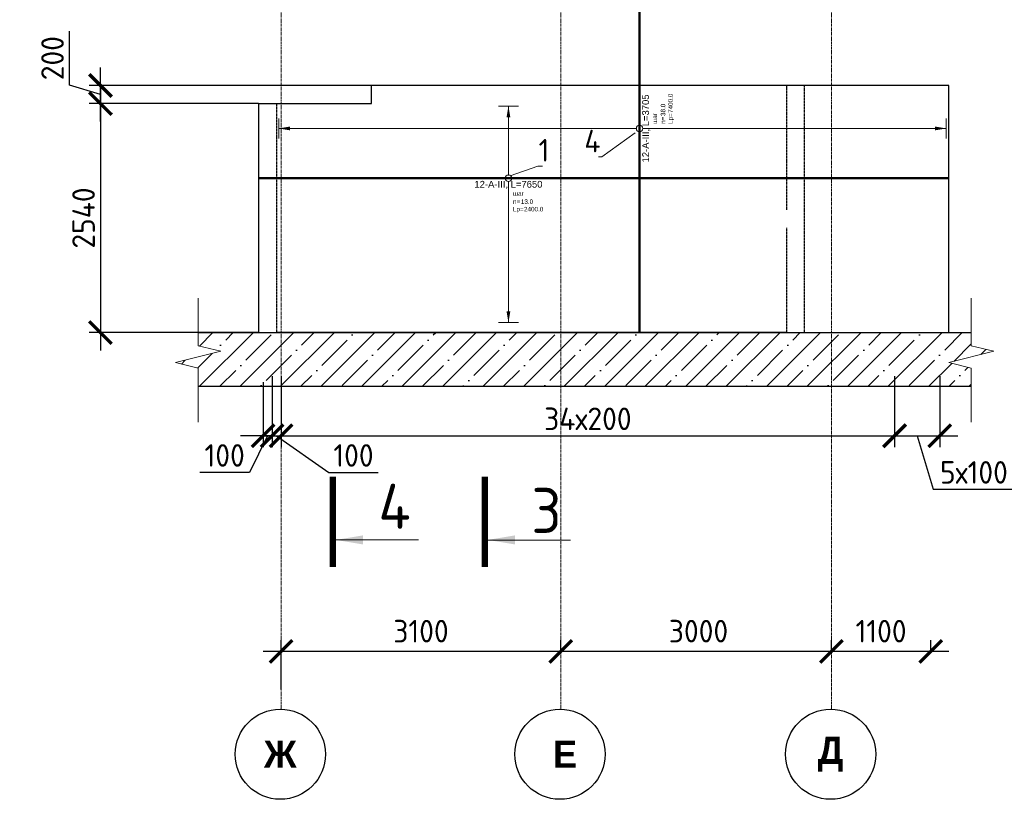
# Model space of a CAD drawing. Header units: millimetres. Extents: x 349531 to 1063351, y -131924 to 96186.
# Tile 125 of 228: x 601078 to 611992, y -31473 to -22826. Entities that reach past the tile are written whole.
import ezdxf
from ezdxf import colors
from ezdxf.entities.mleader import LeaderData, LeaderLine
from ezdxf.enums import TextEntityAlignment as Align
from ezdxf.math import Vec2, Vec3

# ---------------------------------------------------------------- set-up
doc = ezdxf.new("R2010")
doc.units = ezdxf.units.MM
doc.set_wipeout_variables(frame=1)
for name, pattern in [('______5', [1100, 800, -100, 100, -100]), ('________', [0]), ('HIDDEN2', [4.7625, 3.175, -1.5875]), ('осевая', [50.8, 31.75, -6.35, 6.35, -6.35])]:
    doc.linetypes.add(name, pattern=pattern)
for name, color, linetype, lineweight in [('AF_Stena', 90, 'Continuous', 18), ('Standard', 7, 'Continuous', 25), ('АрмСтер', 2, 'Continuous', 50), ('Оси', 40, '______5', 18), ('подоснова', 151, 'Continuous', 5), ('размер', 1, 'Continuous', 25), ('РАЗМЕРЫ', 1, 'Continuous', 9), ('Узлы', 7, 'Continuous', 0)]:
    doc.layers.add(name, color=color, linetype=linetype, lineweight=lineweight)
doc.layers.add('АрмСтер_атрибуты', color=2, linetype='Continuous', lineweight=0, plot=False)
doc.styles.add('Century Gothic', font='GOTHIC.TTF')
doc.styles.add('GOST-2.304_Type-B', font='GOST_Common.ttf')
doc.styles.get("Standard").update_dxf_attribs({"font": 'arial.ttf'})
doc.styles.add('Аннотативный', font='arial.ttf')
doc.dimstyles.new('СПДС', dxfattribs={"dimscale": 100, "dimtxt": 2.5, "dimasz": 2.5, "dimexe": 1.25, "dimexo": 0, "dimtad": 1, "dimdec": 0, "dimtxsty": 'GOST-2.304_Type-B', "dimblk": 'ARCHTICK', "dimcen": 2.5, "dimdle": 2, "dimadec": 0, "dimazin": 2, "dimtfac": 0.75, "dimtdec": 0, "dimtmove": 1, "dimatfit": 3, "dimfxl": 1, "dimtolj": 1, "dimarcsym": 1})

# ---------------------------------------------------------------- blocks, each defined once
blk = doc.blocks.new('_ArchTick')
at = {"color": 0, "linetype": 'ByBlock', "const_width": 0.15}
blk.add_lwpolyline([(-0.5, -0.5), (0.5, 0.5)], dxfattribs=at)
blk = doc.blocks.new('*D786')
at = {"color": 0, "lineweight": -2, "transparency": 16777216}
for p, q in [((560523, -29727), (560523, -29602)), ((564323, -29727), (564323, -29602)), ((560323, -29727), (564523, -29727))]:
    blk.add_line(p, q, dxfattribs=at)
at = {"layer": 'DEFPOINTS', "color": 0, "transparency": 16777216}
for p in [(560523, -29727), (564323, -29727), (564323, -29727)]:
    blk.add_point(p, dxfattribs=at)
at = {"color": 0, "lineweight": -2, "transparency": 16777216, "xscale": 250, "yscale": 250, "zscale": 250, "rotation": 180}
blk.add_blockref('_ArchTick', (560523, -29727), dxfattribs=at)
at = {"color": 0, "lineweight": -2, "transparency": 16777216, "xscale": 250, "yscale": 250, "zscale": 250}
blk.add_blockref('_ArchTick', (564323, -29727), dxfattribs=at)
at = {"color": 0, "transparency": 16777216, "insert": (562423, -29502), "char_height": 250, "width": 83333.33, "attachment_point": 5, "style": 'GOST-2.304_Type-B'}
blk.add_mtext('\\A1;3800', dxfattribs=at)
blk = doc.blocks.new('*D787')
at = {"color": 0, "lineweight": -2, "transparency": 16777216}
for p, q in [((564323, -29727), (564323, -29602)), ((570523, -29727), (570523, -29602)), ((564123, -29727), (570723, -29727))]:
    blk.add_line(p, q, dxfattribs=at)
at = {"layer": 'DEFPOINTS', "color": 0, "transparency": 16777216}
for p in [(564323, -29727), (570523, -29727), (570523, -29727)]:
    blk.add_point(p, dxfattribs=at)
at = {"color": 0, "lineweight": -2, "transparency": 16777216, "xscale": 250, "yscale": 250, "zscale": 250, "rotation": 180}
blk.add_blockref('_ArchTick', (564323, -29727), dxfattribs=at)
at = {"color": 0, "lineweight": -2, "transparency": 16777216, "xscale": 250, "yscale": 250, "zscale": 250}
blk.add_blockref('_ArchTick', (570523, -29727), dxfattribs=at)
at = {"color": 0, "transparency": 16777216, "insert": (567398, -29502), "char_height": 250, "width": 83333.33, "attachment_point": 5, "style": 'GOST-2.304_Type-B'}
blk.add_mtext('\\A1;6200', dxfattribs=at)
blk = doc.blocks.new('*D789')
at = {"color": 0, "lineweight": -2, "transparency": 16777216}
for p, q in [((572636, -30315), (572636, -30190)), ((589036, -30315), (589036, -30190)), ((572436, -30315), (589236, -30315))]:
    blk.add_line(p, q, dxfattribs=at)
at = {"layer": 'DEFPOINTS', "color": 0, "transparency": 16777216}
for p in [(572636, -30315), (589036, -30315), (589036, -30315)]:
    blk.add_point(p, dxfattribs=at)
at = {"color": 0, "lineweight": -2, "transparency": 16777216, "xscale": 250, "yscale": 250, "zscale": 250, "rotation": 180}
blk.add_blockref('_ArchTick', (572636, -30315), dxfattribs=at)
at = {"color": 0, "lineweight": -2, "transparency": 16777216, "xscale": 250, "yscale": 250, "zscale": 250}
blk.add_blockref('_ArchTick', (589036, -30315), dxfattribs=at)
at = {"color": 0, "transparency": 16777216, "insert": (580477, -30090), "char_height": 250, "width": 104166.67, "attachment_point": 5, "style": 'GOST-2.304_Type-B'}
blk.add_mtext('\\A1;16400', dxfattribs=at)
blk = doc.blocks.new('*D790')
at = {"color": 0, "lineweight": -2, "transparency": 16777216}
for p, q in [((572636, -29714), (572636, -29589)), ((577536, -29714), (577536, -29589)), ((572436, -29714), (577736, -29714))]:
    blk.add_line(p, q, dxfattribs=at)
at = {"layer": 'DEFPOINTS', "color": 0, "transparency": 16777216}
for p in [(572636, -29714), (577536, -29714), (577536, -29714)]:
    blk.add_point(p, dxfattribs=at)
at = {"color": 0, "lineweight": -2, "transparency": 16777216, "xscale": 250, "yscale": 250, "zscale": 250, "rotation": 180}
blk.add_blockref('_ArchTick', (572636, -29714), dxfattribs=at)
at = {"color": 0, "lineweight": -2, "transparency": 16777216, "xscale": 250, "yscale": 250, "zscale": 250}
blk.add_blockref('_ArchTick', (577536, -29714), dxfattribs=at)
at = {"color": 0, "transparency": 16777216, "insert": (575086, -29489), "char_height": 250, "width": 83333.33, "attachment_point": 5, "style": 'GOST-2.304_Type-B'}
blk.add_mtext('\\A1;4900', dxfattribs=at)
blk = doc.blocks.new('*D791')
at = {"color": 0, "lineweight": -2, "transparency": 16777216}
for p, q in [((577536, -29714), (577536, -29589)), ((580036, -29714), (580036, -29589)), ((577336, -29714), (580236, -29714))]:
    blk.add_line(p, q, dxfattribs=at)
at = {"layer": 'DEFPOINTS', "color": 0, "transparency": 16777216}
for p in [(577536, -29714), (580036, -29714), (580036, -29714)]:
    blk.add_point(p, dxfattribs=at)
at = {"color": 0, "lineweight": -2, "transparency": 16777216, "xscale": 250, "yscale": 250, "zscale": 250, "rotation": 180}
blk.add_blockref('_ArchTick', (577536, -29714), dxfattribs=at)
at = {"color": 0, "lineweight": -2, "transparency": 16777216, "xscale": 250, "yscale": 250, "zscale": 250}
blk.add_blockref('_ArchTick', (580036, -29714), dxfattribs=at)
at = {"color": 0, "transparency": 16777216, "insert": (578760, -29489), "char_height": 250, "width": 83333.33, "attachment_point": 5, "style": 'GOST-2.304_Type-B'}
blk.add_mtext('\\A1;2500', dxfattribs=at)
blk = doc.blocks.new('*D792')
at = {"color": 0, "lineweight": -2, "transparency": 16777216}
for p, q in [((580036, -29714), (580036, -29589)), ((581836, -29714), (581836, -29589)), ((579836, -29714), (582036, -29714))]:
    blk.add_line(p, q, dxfattribs=at)
at = {"layer": 'DEFPOINTS', "color": 0, "transparency": 16777216}
for p in [(580036, -29714), (581836, -29714), (581836, -29714)]:
    blk.add_point(p, dxfattribs=at)
at = {"color": 0, "lineweight": -2, "transparency": 16777216, "xscale": 250, "yscale": 250, "zscale": 250, "rotation": 180}
blk.add_blockref('_ArchTick', (580036, -29714), dxfattribs=at)
at = {"color": 0, "lineweight": -2, "transparency": 16777216, "xscale": 250, "yscale": 250, "zscale": 250}
blk.add_blockref('_ArchTick', (581836, -29714), dxfattribs=at)
at = {"color": 0, "transparency": 16777216, "insert": (580910, -29489), "char_height": 250, "width": 83333.33, "attachment_point": 5, "style": 'GOST-2.304_Type-B'}
blk.add_mtext('\\A1;1800', dxfattribs=at)
blk = doc.blocks.new('*D793')
at = {"color": 0, "lineweight": -2, "transparency": 16777216}
for p, q in [((581836, -29714), (581836, -29589)), ((582936, -29714), (582936, -29589)), ((581636, -29714), (583136, -29714))]:
    blk.add_line(p, q, dxfattribs=at)
at = {"layer": 'DEFPOINTS', "color": 0, "transparency": 16777216}
for p in [(581836, -29714), (582936, -29714), (582936, -29714)]:
    blk.add_point(p, dxfattribs=at)
at = {"color": 0, "lineweight": -2, "transparency": 16777216, "xscale": 250, "yscale": 250, "zscale": 250, "rotation": 180}
blk.add_blockref('_ArchTick', (581836, -29714), dxfattribs=at)
at = {"color": 0, "lineweight": -2, "transparency": 16777216, "xscale": 250, "yscale": 250, "zscale": 250}
blk.add_blockref('_ArchTick', (582936, -29714), dxfattribs=at)
at = {"color": 0, "transparency": 16777216, "insert": (582386, -29489), "char_height": 250, "width": 83333.33, "attachment_point": 5, "style": 'GOST-2.304_Type-B'}
blk.add_mtext('\\A1;1100', dxfattribs=at)
blk = doc.blocks.new('*D794')
at = {"color": 0, "lineweight": -2, "transparency": 16777216}
for p, q in [((582936, -29714), (582936, -29589)), ((585936, -29714), (585936, -29589)), ((582736, -29714), (586136, -29714))]:
    blk.add_line(p, q, dxfattribs=at)
at = {"layer": 'DEFPOINTS', "color": 0, "transparency": 16777216}
for p in [(582936, -29714), (585936, -29714), (585936, -29714)]:
    blk.add_point(p, dxfattribs=at)
at = {"color": 0, "lineweight": -2, "transparency": 16777216, "xscale": 250, "yscale": 250, "zscale": 250, "rotation": 180}
blk.add_blockref('_ArchTick', (582936, -29714), dxfattribs=at)
at = {"color": 0, "lineweight": -2, "transparency": 16777216, "xscale": 250, "yscale": 250, "zscale": 250}
blk.add_blockref('_ArchTick', (585936, -29714), dxfattribs=at)
at = {"color": 0, "transparency": 16777216, "insert": (584410, -29489), "char_height": 250, "width": 83333.33, "attachment_point": 5, "style": 'GOST-2.304_Type-B'}
blk.add_mtext('\\A1;3000', dxfattribs=at)
blk = doc.blocks.new('*D795')
at = {"color": 0, "lineweight": -2, "transparency": 16777216}
for p, q in [((585936, -29714), (585936, -29589)), ((589036, -30138), (589036, -29589)), ((585736, -29714), (589236, -29714))]:
    blk.add_line(p, q, dxfattribs=at)
at = {"layer": 'DEFPOINTS', "color": 0, "transparency": 16777216}
for p in [(585936, -29714), (589036, -29714), (589036, -30138)]:
    blk.add_point(p, dxfattribs=at)
at = {"color": 0, "lineweight": -2, "transparency": 16777216, "xscale": 250, "yscale": 250, "zscale": 250, "rotation": 180}
blk.add_blockref('_ArchTick', (585936, -29714), dxfattribs=at)
at = {"color": 0, "lineweight": -2, "transparency": 16777216, "xscale": 250, "yscale": 250, "zscale": 250}
blk.add_blockref('_ArchTick', (589036, -29714), dxfattribs=at)
at = {"color": 0, "transparency": 16777216, "insert": (587486, -29489), "char_height": 250, "width": 83333.33, "attachment_point": 5, "style": 'GOST-2.304_Type-B'}
blk.add_mtext('\\A1;3100', dxfattribs=at)
blk = doc.blocks.new('*D848')
at = {"color": 0, "lineweight": -2, "transparency": 16777216}
for p, q in [((598650, -29135), (598650, -29889)), ((594550, -29764), (594550, -29639)), ((594350, -29764), (598850, -29764))]:
    blk.add_line(p, q, dxfattribs=at)
at = {"layer": 'DEFPOINTS', "color": 0, "transparency": 16777216}
for p in [(598650, -29135), (594550, -29764), (598650, -29764)]:
    blk.add_point(p, dxfattribs=at)
at = {"color": 0, "lineweight": -2, "transparency": 16777216, "xscale": 250, "yscale": 250, "zscale": 250, "rotation": 180}
blk.add_blockref('_ArchTick', (594550, -29764), dxfattribs=at)
at = {"color": 0, "lineweight": -2, "transparency": 16777216, "xscale": 250, "yscale": 250, "zscale": 250}
blk.add_blockref('_ArchTick', (598650, -29764), dxfattribs=at)
at = {"color": 0, "transparency": 16777216, "insert": (596600, -29539), "char_height": 250, "width": 83333.33, "attachment_point": 5, "style": 'GOST-2.304_Type-B'}
blk.add_mtext('\\A1;4100', dxfattribs=at)
blk = doc.blocks.new('NSY101')
at = {"color": 0, "linetype": 'ByBlock', "lineweight": -2}
blk.add_circle((0, 0), 50, dxfattribs=at)
blk = doc.blocks.new('*D1395')
at = {"color": 0, "lineweight": -2, "transparency": 16777216}
for p, q in [((610076, -29833), (610076, -29708)), ((611176, -29833), (611176, -29708)), ((611376, -29833), (609876, -29833))]:
    blk.add_line(p, q, dxfattribs=at)
at = {"layer": 'DEFPOINTS', "color": 0, "transparency": 16777216}
for p in [(610076, -29833), (610076, -29833), (611176, -29833)]:
    blk.add_point(p, dxfattribs=at)
at = {"color": 0, "lineweight": -2, "transparency": 16777216, "xscale": 250, "yscale": 250, "zscale": 250, "rotation": 180}
blk.add_blockref('_ArchTick', (610076, -29833), dxfattribs=at)
at = {"color": 0, "lineweight": -2, "transparency": 16777216, "xscale": 250, "yscale": 250, "zscale": 250}
blk.add_blockref('_ArchTick', (611176, -29833), dxfattribs=at)
at = {"color": 0, "transparency": 16777216, "insert": (610626, -29608), "char_height": 250, "width": 83333.33, "attachment_point": 5, "style": 'GOST-2.304_Type-B'}
blk.add_mtext('\\A1;1100', dxfattribs=at)
blk = doc.blocks.new('*D1393')
at = {"color": 0, "lineweight": -2, "transparency": 16777216}
for p, q in [((607076, -29833), (607076, -29708)), ((610076, -29833), (610076, -29708)), ((610276, -29833), (606876, -29833))]:
    blk.add_line(p, q, dxfattribs=at)
at = {"layer": 'DEFPOINTS', "color": 0, "transparency": 16777216}
for p in [(607076, -29833), (607076, -29833), (610076, -29833)]:
    blk.add_point(p, dxfattribs=at)
at = {"color": 0, "lineweight": -2, "transparency": 16777216, "xscale": 250, "yscale": 250, "zscale": 250, "rotation": 180}
blk.add_blockref('_ArchTick', (607076, -29833), dxfattribs=at)
at = {"color": 0, "lineweight": -2, "transparency": 16777216, "xscale": 250, "yscale": 250, "zscale": 250}
blk.add_blockref('_ArchTick', (610076, -29833), dxfattribs=at)
at = {"color": 0, "transparency": 16777216, "insert": (608602, -29608), "char_height": 250, "width": 83333.33, "attachment_point": 5, "style": 'GOST-2.304_Type-B'}
blk.add_mtext('\\A1;3000', dxfattribs=at)
blk = doc.blocks.new('*D1394')
at = {"color": 0, "lineweight": -2, "transparency": 16777216}
for p, q in [((603976, -30256), (603976, -29708)), ((607076, -29833), (607076, -29708)), ((607276, -29833), (603776, -29833))]:
    blk.add_line(p, q, dxfattribs=at)
at = {"layer": 'DEFPOINTS', "color": 0, "transparency": 16777216}
for p in [(603976, -29833), (607076, -29833), (603976, -30256)]:
    blk.add_point(p, dxfattribs=at)
at = {"color": 0, "lineweight": -2, "transparency": 16777216, "xscale": 250, "yscale": 250, "zscale": 250, "rotation": 180}
blk.add_blockref('_ArchTick', (603976, -29833), dxfattribs=at)
at = {"color": 0, "lineweight": -2, "transparency": 16777216, "xscale": 250, "yscale": 250, "zscale": 250}
blk.add_blockref('_ArchTick', (607076, -29833), dxfattribs=at)
at = {"color": 0, "transparency": 16777216, "insert": (605526, -29608), "char_height": 250, "width": 83333.33, "attachment_point": 5, "style": 'GOST-2.304_Type-B'}
blk.add_mtext('\\A1;3100', dxfattribs=at)
blk = doc.blocks.new('*D1396')
at = {"layer": 'DEFPOINTS', "color": 0, "lineweight": 50, "transparency": 16777216}
for p in [(603726, -23756), (601973, -26296), (603726, -26296)]:
    blk.add_point(p, dxfattribs=at)
at = {"layer": 'РАЗМЕРЫ', "color": 0, "lineweight": -2, "transparency": 16777216}
for p, q in [((601973, -23556), (601973, -26496)), ((603726, -23756), (601848, -23756)), ((603726, -26296), (601848, -26296))]:
    blk.add_line(p, q, dxfattribs=at)
at = {"layer": 'РАЗМЕРЫ', "color": 0, "lineweight": -2, "transparency": 16777216, "xscale": 250, "yscale": 250, "zscale": 250}
for p, rotation in [((601973, -23756), 90), ((601973, -26296), 270)]:
    blk.add_blockref('_ArchTick', p, dxfattribs=dict(at, rotation=rotation))
at = {"layer": 'РАЗМЕРЫ', "color": 0, "transparency": 16777216, "insert": (601786, -25026), "char_height": 250, "attachment_point": 5, "rotation": 90, "style": 'GOST-2.304_Type-B'}
blk.add_mtext('\\A1;2540', dxfattribs=at)
blk = doc.blocks.new('*U1398')
at = {"layer": 'РАЗМЕРЫ'}
for p, q in [((112, 4000), (-112, 4000)), ((112, -3400), (-112, -3400))]:
    blk.add_line(p, q, dxfattribs=at)
at = {"layer": 'РАЗМЕРЫ', "ltscale": 15}
blk.add_line((0, -3400), (0, 4000), dxfattribs=at)
at = {"layer": 'РАЗМЕРЫ'}
for points in [[(0, 4000), (21, 3875), (-21, 3875)], [(0, -3400), (21, -3275), (-21, -3275)]]:
    blk.add_solid(points, dxfattribs=at)
at = {"layer": 'АрмСтер_атрибуты', "color": 215, "ltscale": 15, "style": 'Аннотативный'}
for s, p in [('шаг', (51, -194)), ('Lр=', (50, -368)), ('n=', (51, -285))]:
    blk.add_text(s, height=50, dxfattribs=at).set_placement(p)
at = {"layer": 'АрмСтер_атрибуты', "style": 'Аннотативный', "flags": 8}
blk.add_attdef('ПОЗ', (110, 30), '', height=75, dxfattribs=at)
at = {"layer": 'АрмСтер_атрибуты', "color": 215, "style": 'Аннотативный'}
for tag, p, flags in [('ШАГ', (191, -194), 10), ('КОЛ', (138, -285), 8), ('ШИРИНА', (173, -368), 8)]:
    blk.add_attdef(tag, p, '', height=50, dxfattribs=dict(at, flags=flags))
at = {"layer": 'АрмСтер_атрибуты', "flags": 9}
for tag, p in [('МАССА', (-3069, -410)), ('ОБОЗНАЧЕНИЕ', (-3069, -524))]:
    blk.add_attdef(tag, p, '', height=75, dxfattribs=at)
at = {"linetype": 'Continuous', "lineweight": 0}
blk.add_wipeout([(35, 0), (28, 21), (11, 33), (-11, 33), (-28, 21), (-35, 0), (-28, -21), (-11, -33), (11, -33), (28, -21)], dxfattribs=at)
at = {"color": 0, "linetype": 'ByBlock', "lineweight": -2, "ltscale": 100}
blk.add_line((-2263, 0), (1442, 0), dxfattribs=at)
at = {"layer": 'РАЗМЕРЫ'}
blk.add_circle((0, 0), 35, dxfattribs=at)
at = {"layer": 'АрмСтер_атрибуты', "style": 'Аннотативный', "flags": 8}
blk.add_attdef('НАИМЕНОВАНИЕ', text='', height=75, dxfattribs=at).set_placement((0, -29), align=Align.TOP_CENTER)
blk = doc.blocks.new('*D1399')
at = {"layer": 'DEFPOINTS', "color": 0, "lineweight": 50, "transparency": 16777216}
for p in [(601973, -23556), (604976, -23556), (603726, -23756)]:
    blk.add_point(p, dxfattribs=at)
at = {"layer": 'РАЗМЕРЫ', "color": 0, "lineweight": -2, "transparency": 16777216}
for p, q in [((601629, -23553), (601629, -22953)), ((601973, -23956), (601973, -23356)), ((601973, -23656), (601629, -23553)), ((604976, -23556), (601848, -23556)), ((603726, -23756), (601848, -23756))]:
    blk.add_line(p, q, dxfattribs=at)
at = {"layer": 'РАЗМЕРЫ', "color": 0, "lineweight": -2, "transparency": 16777216, "xscale": 250, "yscale": 250, "zscale": 250}
for p, rotation in [((601973, -23556), 90), ((601973, -23756), 270)]:
    blk.add_blockref('_ArchTick', p, dxfattribs=dict(at, rotation=rotation))
at = {"layer": 'РАЗМЕРЫ', "color": 0, "transparency": 16777216, "insert": (601442, -23253), "char_height": 250, "attachment_point": 5, "rotation": 90, "style": 'GOST-2.304_Type-B'}
blk.add_mtext('\\A1;200', dxfattribs=at)
blk = doc.blocks.new('_None')
blk = doc.blocks.new('*U1400')
at = {"layer": 'РАЗМЕРЫ'}
for p, q in [((112, 800), (-112, 800)), ((112, -1600), (-112, -1600))]:
    blk.add_line(p, q, dxfattribs=at)
at = {"layer": 'РАЗМЕРЫ', "ltscale": 15}
blk.add_line((0, -1600), (0, 800), dxfattribs=at)
at = {"layer": 'РАЗМЕРЫ'}
for points in [[(0, 800), (21, 675), (-21, 675)], [(0, -1600), (21, -1475), (-21, -1475)]]:
    blk.add_solid(points, dxfattribs=at)
at = {"layer": 'АрмСтер_атрибуты', "color": 215, "ltscale": 15, "style": 'Аннотативный'}
for s, p in [('шаг', (51, -194)), ('Lр=', (50, -368)), ('n=', (51, -285))]:
    blk.add_text(s, height=50, dxfattribs=at).set_placement(p)
at = {"layer": 'АрмСтер_атрибуты', "flags": 9}
for tag, p in [('МАССА', (-928, 4790)), ('ОБОЗНАЧЕНИЕ', (-928, 4676))]:
    blk.add_attdef(tag, p, '', height=75, dxfattribs=at)
at = {"layer": 'АрмСтер_атрибуты', "style": 'Аннотативный', "flags": 8}
blk.add_attdef('ПОЗ', (110, 30), '', height=75, dxfattribs=at)
at = {"layer": 'АрмСтер_атрибуты', "color": 215, "style": 'Аннотативный'}
for tag, p, flags in [('ШАГ', (191, -194), 10), ('КОЛ', (138, -285), 8), ('ШИРИНА', (173, -368), 8)]:
    blk.add_attdef(tag, p, '', height=50, dxfattribs=dict(at, flags=flags))
at = {"linetype": 'Continuous', "lineweight": 0}
blk.add_wipeout([(35, 0), (28, 21), (11, 33), (-11, 33), (-28, 21), (-35, 0), (-28, -21), (-11, -33), (11, -33), (28, -21)], dxfattribs=at)
at = {"color": 0, "linetype": 'ByBlock', "lineweight": -2, "ltscale": 100}
blk.add_line((-2767, 0), (4883, 0), dxfattribs=at)
at = {"layer": 'РАЗМЕРЫ'}
blk.add_circle((0, 0), 35, dxfattribs=at)
at = {"layer": 'АрмСтер_атрибуты', "style": 'Аннотативный', "flags": 8}
blk.add_attdef('НАИМЕНОВАНИЕ', text='', height=75, dxfattribs=at).set_placement((0, -29), align=Align.TOP_CENTER)
blk = doc.blocks.new('*D1401')
at = {"layer": 'DEFPOINTS', "color": 0, "lineweight": 50, "transparency": 16777216}
for p in [(603876, -26848), (603976, -26779), (603976, -27441)]:
    blk.add_point(p, dxfattribs=at)
at = {"layer": 'РАЗМЕРЫ', "color": 0, "lineweight": -2, "transparency": 16777216}
for p, q in [((603876, -26848), (603876, -27566)), ((603976, -26779), (603976, -27566)), ((603876, -27441), (603626, -27441)), ((603876, -27441), (603976, -27441)), ((603876, -27441), (603976, -27441)), ((603926, -27441), (604503, -27847)), ((603976, -27441), (604226, -27441)), ((604503, -27847), (605053, -27847))]:
    blk.add_line(p, q, dxfattribs=at)
at = {"layer": 'РАЗМЕРЫ', "color": 0, "lineweight": -2, "transparency": 16777216, "xscale": 250, "yscale": 250, "zscale": 250}
blk.add_blockref('_ArchTick', (603876, -27441), dxfattribs=at)
at = {"layer": 'РАЗМЕРЫ', "color": 0, "lineweight": -2, "transparency": 16777216, "xscale": 250, "yscale": 250, "zscale": 250, "rotation": 180}
blk.add_blockref('_ArchTick', (603976, -27441), dxfattribs=at)
at = {"layer": 'РАЗМЕРЫ', "color": 0, "transparency": 16777216, "insert": (604778, -27659), "char_height": 250, "attachment_point": 5, "style": 'GOST-2.304_Type-B'}
blk.add_mtext('\\A1;100', dxfattribs=at)
blk = doc.blocks.new('*D1402')
at = {"layer": 'DEFPOINTS', "color": 0, "lineweight": 50, "transparency": 16777216}
for p in [(603976, -26828), (610776, -26779, -360), (610776, -27441)]:
    blk.add_point(p, dxfattribs=at)
at = {"layer": 'РАЗМЕРЫ', "color": 0, "lineweight": -2, "transparency": 16777216}
for p, q in [((603976, -26828), (603976, -27566)), ((610776, -26779), (610776, -27566)), ((603776, -27441), (610976, -27441))]:
    blk.add_line(p, q, dxfattribs=at)
at = {"layer": 'РАЗМЕРЫ', "color": 0, "lineweight": -2, "transparency": 16777216, "xscale": 250, "yscale": 250, "zscale": 250, "rotation": 180}
blk.add_blockref('_ArchTick', (603976, -27441), dxfattribs=at)
at = {"layer": 'РАЗМЕРЫ', "color": 0, "lineweight": -2, "transparency": 16777216, "xscale": 250, "yscale": 250, "zscale": 250}
blk.add_blockref('_ArchTick', (610776, -27441), dxfattribs=at)
at = {"layer": 'РАЗМЕРЫ', "color": 0, "transparency": 16777216, "insert": (607376, -27253), "char_height": 250, "attachment_point": 5, "style": 'GOST-2.304_Type-B'}
blk.add_mtext('\\A1;34х200', dxfattribs=at)
blk = doc.blocks.new('*D1403')
at = {"layer": 'DEFPOINTS', "color": 0, "lineweight": 50, "transparency": 16777216}
for p in [(610776, -26779, -360), (611276, -26779, -360), (611276, -27441)]:
    blk.add_point(p, dxfattribs=at)
at = {"layer": 'РАЗМЕРЫ', "color": 0, "lineweight": -2, "transparency": 16777216}
for p, q in [((610776, -26779), (610776, -27566)), ((611276, -26779), (611276, -27566)), ((610576, -27441), (611476, -27441)), ((611026, -27441), (611205, -28034)), ((611205, -28034), (612105, -28034))]:
    blk.add_line(p, q, dxfattribs=at)
at = {"layer": 'РАЗМЕРЫ', "color": 0, "lineweight": -2, "transparency": 16777216, "xscale": 250, "yscale": 250, "zscale": 250, "rotation": 180}
blk.add_blockref('_ArchTick', (610776, -27441), dxfattribs=at)
at = {"layer": 'РАЗМЕРЫ', "color": 0, "lineweight": -2, "transparency": 16777216, "xscale": 250, "yscale": 250, "zscale": 250}
blk.add_blockref('_ArchTick', (611276, -27441), dxfattribs=at)
at = {"layer": 'РАЗМЕРЫ', "color": 0, "transparency": 16777216, "insert": (611655, -27847), "char_height": 250, "attachment_point": 5, "style": 'GOST-2.304_Type-B'}
blk.add_mtext('\\A1;5х100', dxfattribs=at)
blk = doc.blocks.new('*D1404')
at = {"layer": 'DEFPOINTS', "color": 0, "lineweight": 50, "transparency": 16777216}
for p in [(603776, -26848), (603876, -26779), (603876, -27441)]:
    blk.add_point(p, dxfattribs=at)
at = {"layer": 'РАЗМЕРЫ', "color": 0, "lineweight": -2, "transparency": 16777216}
for p, q in [((603776, -26848), (603776, -27566)), ((603876, -26779), (603876, -27566)), ((603776, -27441), (603526, -27441)), ((603826, -27441), (603625, -27847)), ((603776, -27441), (603876, -27441)), ((603776, -27441), (603876, -27441)), ((603876, -27441), (604126, -27441)), ((603625, -27847), (603075, -27847))]:
    blk.add_line(p, q, dxfattribs=at)
at = {"layer": 'РАЗМЕРЫ', "color": 0, "lineweight": -2, "transparency": 16777216, "xscale": 250, "yscale": 250, "zscale": 250}
blk.add_blockref('_ArchTick', (603776, -27441), dxfattribs=at)
at = {"layer": 'РАЗМЕРЫ', "color": 0, "lineweight": -2, "transparency": 16777216, "xscale": 250, "yscale": 250, "zscale": 250, "rotation": 180}
blk.add_blockref('_ArchTick', (603876, -27441), dxfattribs=at)
at = {"layer": 'РАЗМЕРЫ', "color": 0, "transparency": 16777216, "insert": (603350, -27659), "char_height": 250, "attachment_point": 5, "style": 'GOST-2.304_Type-B'}
blk.add_mtext('\\A1;100', dxfattribs=at)
blk = doc.blocks.new('*D1405')
at = {"color": 0, "lineweight": -2, "transparency": 16777216}
for p, q in [((621919, -29853), (621919, -29728)), ((624919, -29853), (624919, -29728)), ((625119, -29853), (621719, -29853))]:
    blk.add_line(p, q, dxfattribs=at)
at = {"layer": 'DEFPOINTS', "color": 0, "transparency": 16777216}
for p in [(621919, -29853), (621919, -29853), (624919, -29853)]:
    blk.add_point(p, dxfattribs=at)
at = {"color": 0, "lineweight": -2, "transparency": 16777216, "xscale": 250, "yscale": 250, "zscale": 250, "rotation": 180}
blk.add_blockref('_ArchTick', (621919, -29853), dxfattribs=at)
at = {"color": 0, "lineweight": -2, "transparency": 16777216, "xscale": 250, "yscale": 250, "zscale": 250}
blk.add_blockref('_ArchTick', (624919, -29853), dxfattribs=at)
at = {"color": 0, "transparency": 16777216, "insert": (623445, -29628), "char_height": 250, "width": 83333.33, "attachment_point": 5, "style": 'GOST-2.304_Type-B'}
blk.add_mtext('\\A1;3000', dxfattribs=at)
blk = doc.blocks.new('*D1406')
at = {"color": 0, "lineweight": -2, "transparency": 16777216}
for p, q in [((618819, -30277), (618819, -29728)), ((621919, -29853), (621919, -29728)), ((622119, -29853), (618619, -29853))]:
    blk.add_line(p, q, dxfattribs=at)
at = {"layer": 'DEFPOINTS', "color": 0, "transparency": 16777216}
for p in [(618819, -29853), (621919, -29853), (618819, -30277)]:
    blk.add_point(p, dxfattribs=at)
at = {"color": 0, "lineweight": -2, "transparency": 16777216, "xscale": 250, "yscale": 250, "zscale": 250, "rotation": 180}
blk.add_blockref('_ArchTick', (618819, -29853), dxfattribs=at)
at = {"color": 0, "lineweight": -2, "transparency": 16777216, "xscale": 250, "yscale": 250, "zscale": 250}
blk.add_blockref('_ArchTick', (621919, -29853), dxfattribs=at)
at = {"color": 0, "transparency": 16777216, "insert": (620369, -29628), "char_height": 250, "width": 83333.33, "attachment_point": 5, "style": 'GOST-2.304_Type-B'}
blk.add_mtext('\\A1;3100', dxfattribs=at)

msp = doc.modelspace()

# ---------------------------------------------------------------- hatches: boundary and pattern name
at = {"layer": 'размер', "transparency": 33554648}
h = msp.add_hatch(dxfattribs=at)
h.set_pattern_fill('ANSI35', color=1, scale=50)
h.paths.add_polyline_path([(611626.5, -26747), (611626.5, -26692), (611376.5, -26629.5), (611876.5, -26504.5), (611626.5, -26442), (611626.5, -26387), (611626.5, -26296), (610076.5, -26296), (610076.5, -26896), (611626.5, -26896)])
h.paths.add_polyline_path([(610076.5, -26296), (607076.5, -26296), (607076.5, -26896), (610076.5, -26896)])
h.paths.add_polyline_path([(607076.5, -26296), (603976.5, -26296), (603976.5, -26896), (607076.5, -26896)])
h.paths.add_polyline_path([(603976.5, -26296), (603056.7, -26296), (603056.7, -26387), (603056.7, -26442), (603306.7, -26504.5), (602806.7, -26629.5), (603056.7, -26692), (603056.7, -26747), (603056.7, -26896), (603976.5, -26896)])

# ---------------------------------------------------------------- linework, layer by layer
at = {"color": 0, "linetype": 'HIDDEN2', "transparency": 33554687}
for p, q in [((609576.5, -23549.1), (609576.5, -24936)), ((609776.5, -26296), (609776.5, -23549.8)), ((603926.5, -26296), (603926.5, -23756)), ((609576.5, -25136), (609576.5, -26296))]:
    msp.add_line(p, q, dxfattribs=at)
at = {"layer": 'AF_Stena', "lineweight": 20}
for points in [[(603056.7, -26387), (603056.7, -25915.1)], [(611626.5, -26387), (611626.5, -25915.1)], [(603056.7, -26387), (603056.7, -26442)], [(611626.5, -26387), (611626.5, -26442)], [(603306.7, -26504.5), (602806.7, -26629.5)], [(603056.7, -26442), (603306.7, -26504.5)], [(611876.5, -26504.5), (611376.5, -26629.5)], [(611626.5, -26442), (611876.5, -26504.5)], [(602806.7, -26629.5), (603056.7, -26692)], [(611376.5, -26629.5), (611626.5, -26692)], [(603056.7, -26692), (603056.7, -26747)], [(611626.5, -26692), (611626.5, -26747)], [(603056.7, -26747), (603056.7, -27291.1)], [(611626.5, -26747), (611626.5, -27291.1)]]:
    msp.add_lwpolyline(points, dxfattribs=at)
at = {"layer": 'Standard', "linetype": '________', "lineweight": 30, "transparency": 33554687}
for p, q in [((611376.5, -23556), (604976.5, -23556)), ((611376.5, -26296), (611376.5, -23556)), ((603726.5, -23756), (603726.5, -26296)), ((603726.5, -26296), (603926.5, -26296)), ((604976.5, -26296), (603926.5, -26296)), ((609576.5, -26296), (604816.9, -26296)), ((609576.5, -26296), (609776.5, -26296)), ((609776.5, -26296), (611176.5, -26296)), ((611176.5, -26296), (611376.5, -26296))]:
    msp.add_line(p, q, dxfattribs=at)
at = {"layer": 'Standard', "linetype": 'Continuous', "lineweight": 30, "transparency": 33554687}
msp.add_line((611626.5, -26896), (603056.7, -26896), dxfattribs=at)
at = {"layer": 'Оси', "color": 16, "linetype": 'осевая', "lineweight": 0, "transparency": 33554687}
for p, q in [((603976.5, -30469.3), (603976.5, -21368.6)), ((607076.5, -30469.3), (607076.5, -21368.6)), ((610076.5, -30469.3), (610076.5, -21368.6))]:
    msp.add_line(p, q, dxfattribs=at)
at = {"layer": 'Узлы', "color": 1, "linetype": 'Continuous', "lineweight": 0}
for p, q in [((604548.2, -28596.1, 200), (605498.2, -28596.1, 200)), ((606232.1, -28597.6, 200), (607182.1, -28597.6, 200))]:
    msp.add_line(p, q, dxfattribs=at)
at = {"layer": 'Узлы', "color": 1, "linetype": 'Continuous', "lineweight": 0, "const_width": 70, "elevation": 200}
for points in [[(604548.2, -28896.1), (604548.2, -27896.1)], [(606232.1, -28896.1), (606232.1, -27896.1)]]:
    msp.add_lwpolyline(points, dxfattribs=at)
at = {"layer": 'Узлы', "color": 1, "linetype": 'Continuous', "lineweight": 0}
for points in [[(604583.2, -28596.1, 200), (604883.6, -28646.4, 200), (604883.6, -28545.9, 200)], [(606267.1, -28596.1, 200), (606567.6, -28646.4, 200), (606567.6, -28545.9, 200)]]:
    msp.add_solid(points, dxfattribs=at)

# ---------------------------------------------------------------- block references
at = {"layer": 'Оси', "color": 16, "linetype": 'Continuous', "lineweight": 25, "transparency": 33554687, "xscale": 9.999999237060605, "yscale": 9.999999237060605, "zscale": 9.999999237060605, "rotation": 90.00000000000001}
for p in [(603966.4, -30972.9), (607066.4, -30972.9), (610066.4, -30972.9)]:
    msp.add_blockref('NSY101', p, dxfattribs=at)

# ---------------------------------------------------------------- texts
at = {"layer": 'Оси', "color": 16, "linetype": 'Continuous', "lineweight": 25, "transparency": 33554687, "char_height": 300, "attachment_point": 5, "style": 'Century Gothic'}
for s, insert, width in [('\\A1;{\\fCentury Gothic|i0|b1;\\H300.000000;\\W1.000000;\\C16;Ж}\\P', (603966.4, -30972.9), 540), ('\\A1;{\\fCentury Gothic|i0|b1;\\H300.000000;\\W1.000000;\\C16; Е}\\P', (607066.4, -30972.9), 480), ('\\A1;{\\fCentury Gothic|i0|b1;\\H300.000000;\\W1.000000;\\C16;Д}\\P', (610066.4, -30972.9), 470)]:
    msp.add_mtext(s, dxfattribs=dict(at, insert=insert, width=width))
at = {"layer": 'Узлы', "color": 1, "linetype": 'Continuous', "lineweight": 0, "char_height": 500, "attachment_point": 5, "style": 'GOST-2.304_Type-B'}
for s, insert in [('4', (605233.2, -28223.1, 200)), ('3', (606917.1, -28269.5, 200))]:
    msp.add_mtext_dynamic_manual_height_columns(s, width=723.88, gutter_width=25, heights=[0], dxfattribs=dict(at, insert=insert))

# ---------------------------------------------------------------- dimensions: what is measured, and where the dimension line sits
for base, p1, p2, picture, middle in [((598649.9, -29764.1), (594550.2, -29764.1), (598649.9, -29135.4), '*D848', (596600.1, -29764.1)), ((564323, -29726.7), (560523, -29726.7), (564323, -29726.7), '*D786', (562423, -29726.7)), ((570523, -29726.7), (564323, -29726.7), (570523, -29726.7), '*D787', (567397.8, -29726.7)), ((577535.6, -29714.3), (572635.6, -29714.3), (577535.6, -29714.3), '*D790', (575085.6, -29714.3)), ((580035.6, -29714.3), (577535.6, -29714.3), (580035.6, -29714.3), '*D791', (578760.5, -29714.3)), ((581835.6, -29714.3), (580035.6, -29714.3), (581835.6, -29714.3), '*D792', (580910.5, -29714.3)), ((582935.6, -29714.3), (581835.6, -29714.3), (582935.6, -29714.3), '*D793', (582385.6, -29714.3)), ((585935.6, -29714.3), (582935.6, -29714.3), (585935.6, -29714.3), '*D794', (584410.5, -29714.3)), ((589035.6, -29714.3), (585935.6, -29714.3), (589035.6, -30137.8), '*D795', (587485.6, -29714.3)), ((589035.6, -30315.4), (572635.6, -30315.4), (589035.6, -30315.4), '*D789', (580477, -30315.4))]:
    dim = msp.add_linear_dim(base=base, p1=p1, p2=p2, dimstyle='СПДС', override={"dimgap": 1})
    dim.commit()
    dim.dimension.update_dxf_attribs({"geometry": picture, "text_midpoint": middle, "dimtype": 160})
for base, p1, p2, picture, middle in [((603976.5, -29832.9), (607076.5, -29832.9), (603976.5, -30256.4), '*D1394', (605526.5, -29832.9)), ((607076.5, -29832.9), (610076.5, -29832.9), (607076.5, -29832.9), '*D1393', (608601.6, -29832.9)), ((610076.5, -29832.9), (611176.5, -29832.9), (610076.5, -29832.9), '*D1395', (610626.5, -29832.9)), ((618819.5, -29853.2), (621919.5, -29853.2), (618819.5, -30276.7), '*D1406', (620369.5, -29853.2)), ((621919.5, -29853.2), (624919.5, -29853.2), (621919.5, -29853.2), '*D1405', (623444.6, -29853.2))]:
    dim = msp.add_linear_dim(base=base, p1=p1, p2=p2, angle=180, dimstyle='СПДС', override={"dimgap": 1})
    dim.commit()
    dim.dimension.update_dxf_attribs({"geometry": picture, "text_midpoint": middle, "dimtype": 160})
at = {"layer": 'РАЗМЕРЫ', "color": 1}
dim = msp.add_linear_dim(base=(601973.2, -26296), p1=(603726.5, -23756), p2=(603726.5, -26296), angle=90, dimstyle='СПДС', dxfattribs=at)
dim.commit()
dim.dimension.update_dxf_attribs({"geometry": '*D1396', "text_midpoint": (601785.7, -25026)})
at = {"layer": 'РАЗМЕРЫ'}
for base, p1, p2, picture, middle in [((603876.5, -27440.7), (603776.5, -26848.3), (603876.5, -26778.7), '*D1404', (603562.6, -27847)), ((603976.5, -27440.7), (603876.5, -26848.3), (603976.5, -26778.7), '*D1401', (604565.7, -27847))]:
    dim = msp.add_linear_dim(base=base, p1=p1, p2=p2, angle=180, dimstyle='СПДС', dxfattribs=at)
    dim.commit()
    dim.dimension.update_dxf_attribs({"geometry": picture, "text_midpoint": middle, "dimtype": 160})
for base, p1, p2, text, picture, middle in [((610776.5, -27440.7), (603976.5, -26828.5), (610776.5, -26778.7, -360), '34х200', '*D1402', (607376.5, -27253.2)), ((611276.5, -27440.7), (610776.5, -26778.7, -360), (611276.5, -26778.7, -360), '5х100', '*D1403', (611267.1, -27847))]:
    dim = msp.add_linear_dim(base=base, p1=p1, p2=p2, angle=180, text=text, dimstyle='СПДС', dxfattribs=at)
    dim.commit()
    dim.dimension.update_dxf_attribs({"geometry": picture, "text_midpoint": middle})

# ---------------------------------------------------------------- next in the draw order: block references
at = {"layer": 'АрмСтер', "ltscale": 15}
ref = msp.add_blockref('*U1398', (607948.8, -24032.7), dxfattribs=dict(at, rotation=90))
ref.add_attrib('НАИМЕНОВАНИЕ', '12-A-III, L=3705', dxfattribs={"layer": 'АрмСтер_атрибуты', "height": 75, "rotation": 90, "style": 'Аннотативный', "flags": 8}).set_placement((607978.1, -24032.7), align=Align.TOP_CENTER)
ref.add_attrib('КОЛ', '38.0', (608233.9, -23894.7), dxfattribs={"layer": 'АрмСтер_атрибуты', "color": 215, "height": 50, "rotation": 90, "style": 'Аннотативный', "flags": 8})
ref.add_attrib('ШИРИНА', '7400.0', (608316.6, -23859.9), dxfattribs={"layer": 'АрмСтер_атрибуты', "color": 215, "height": 50, "rotation": 90, "style": 'Аннотативный', "flags": 8})

# ---------------------------------------------------------------- next in the draw order: linework, layer by layer
at = {"layer": 'Standard', "linetype": 'Continuous', "lineweight": 30, "transparency": 33554687}
msp.add_line((603056.7, -26296), (611626.5, -26296), dxfattribs=at)
at = {"layer": 'Standard', "linetype": '________', "lineweight": 30, "transparency": 33554687}
msp.add_lwpolyline([(603726.5, -23756), (604976.5, -23756), (604976.5, -23556)], dxfattribs=at)

# ---------------------------------------------------------------- next in the draw order: dimensions: what is measured, and where the dimension line sits
at = {"layer": 'РАЗМЕРЫ', "color": 1}
dim = msp.add_linear_dim(base=(601973.2, -23556), p1=(603726.5, -23756), p2=(604976.5, -23556), angle=90, dimstyle='СПДС', dxfattribs=at)
dim.commit()
dim.dimension.update_dxf_attribs({"geometry": '*D1399', "text_midpoint": (601441.9, -23490.3)})

# ---------------------------------------------------------------- next in the draw order: leaders
at = {"layer": 'подоснова'}
ml = msp.add_multileader_mtext('Standard', dxfattribs=at)
ml.set_content('4', color=256, style='GOST-2.304_Type-B')
ml.set_leader_properties(color=256, linetype='ByLayer', lineweight=15)
ml.set_arrow_properties(name='NONE')
ml.build(insert=Vec2(0, 0))
ml.multileader.update_dxf_attribs({"text_left_attachment_type": 6, "text_right_attachment_type": 6, "dogleg_length": 10, "arrow_head_size": 18})
ctx = ml.context
ctx.base_point, ctx.char_height, ctx.arrow_head_size, ctx.landing_gap_size, ctx.plane_origin = Vec3(607331.4, -24347.6), 250, 18, 20, Vec3(606361.9, -22794.8)
ctx.left_attachment, ctx.right_attachment, ctx.text_align_type = 6, 6, 1
notes = []
notes.append((ctx, [(1, (1, 1, 0), (607531.4, -24347.6), (-1, 0), 10, [(0, [(607901.3, -24080.6)], 0, [])])]))
ctx.mtext.insert, ctx.mtext.width, ctx.mtext.alignment, ctx.mtext.flow_direction = Vec3(607426.4, -24047.6), 8.942, 2, 5
for ctx, leaders in notes:
    for number, flags, end, landing, length, lines in leaders:
        leader = LeaderData()
        leader.index, (leader.has_last_leader_line, leader.has_dogleg_vector, leader.attachment_direction) = number, flags
        leader.last_leader_point, leader.dogleg_vector, leader.dogleg_length = Vec3(end), Vec3(landing), length
        for number, points, colour, breaks in lines:
            line = LeaderLine()
            line.index, line.vertices, line.color, line.breaks = number, Vec3.list(points), colors.encode_raw_color(colour), breaks
            leader.lines.append(line)
        ctx.leaders.append(leader)

# ---------------------------------------------------------------- next in the draw order: block references
at = {"layer": 'АрмСтер', "ltscale": 15}
ref = msp.add_blockref('*U1400', (606495.6, -24584.7), dxfattribs=at)
ref.add_attrib('НАИМЕНОВАНИЕ', '12-A-III, L=7650', dxfattribs={"layer": 'АрмСтер_атрибуты', "height": 75, "style": 'Аннотативный', "flags": 8}).set_placement((606495.6, -24614), align=Align.TOP_CENTER)
ref.add_attrib('КОЛ', '13.0', (606633.7, -24869.8), dxfattribs={"layer": 'АрмСтер_атрибуты', "color": 215, "height": 50, "style": 'Аннотативный', "flags": 8})
ref.add_attrib('ШИРИНА', '2400.0', (606668.5, -24952.5), dxfattribs={"layer": 'АрмСтер_атрибуты', "color": 215, "height": 50, "style": 'Аннотативный', "flags": 8})

# ---------------------------------------------------------------- next in the draw order: leaders
at = {"layer": 'подоснова'}
ml = msp.add_multileader_mtext('Standard', dxfattribs=at)
ml.set_content('1', color=256, style='GOST-2.304_Type-B')
ml.set_leader_properties(color=256, linetype='ByLayer', lineweight=15)
ml.set_arrow_properties(name='NONE')
ml.build(insert=Vec2(0, 0))
ml.multileader.update_dxf_attribs({"text_left_attachment_type": 6, "text_right_attachment_type": 6, "dogleg_length": 10, "arrow_head_size": 18})
ctx = ml.context
ctx.base_point, ctx.char_height, ctx.arrow_head_size, ctx.landing_gap_size, ctx.plane_origin = Vec3(606831.4, -24449.7, 720), 250, 18, 20, Vec3(605994.1, -22686.6, 720)
ctx.left_attachment, ctx.right_attachment, ctx.text_align_type = 6, 6, 1
notes = []
notes.append((ctx, [(0, (1, 1, 0), (606821.4, -24449.7, 720), (1, 0), 10, [(0, [(606515.2, -24557.8, 720)], 0, [])])]))
ctx.mtext.insert, ctx.mtext.width, ctx.mtext.alignment, ctx.mtext.flow_direction = Vec3(606888.9, -24149.7, 720), 22.898, 2, 5
for ctx, leaders in notes:
    for number, flags, end, landing, length, lines in leaders:
        leader = LeaderData()
        leader.index, (leader.has_last_leader_line, leader.has_dogleg_vector, leader.attachment_direction) = number, flags
        leader.last_leader_point, leader.dogleg_vector, leader.dogleg_length = Vec3(end), Vec3(landing), length
        for number, points, colour, breaks in lines:
            line = LeaderLine()
            line.index, line.vertices, line.color, line.breaks = number, Vec3.list(points), colors.encode_raw_color(colour), breaks
            leader.lines.append(line)
        ctx.leaders.append(leader)

doc.saveas('drawing.dxf')
